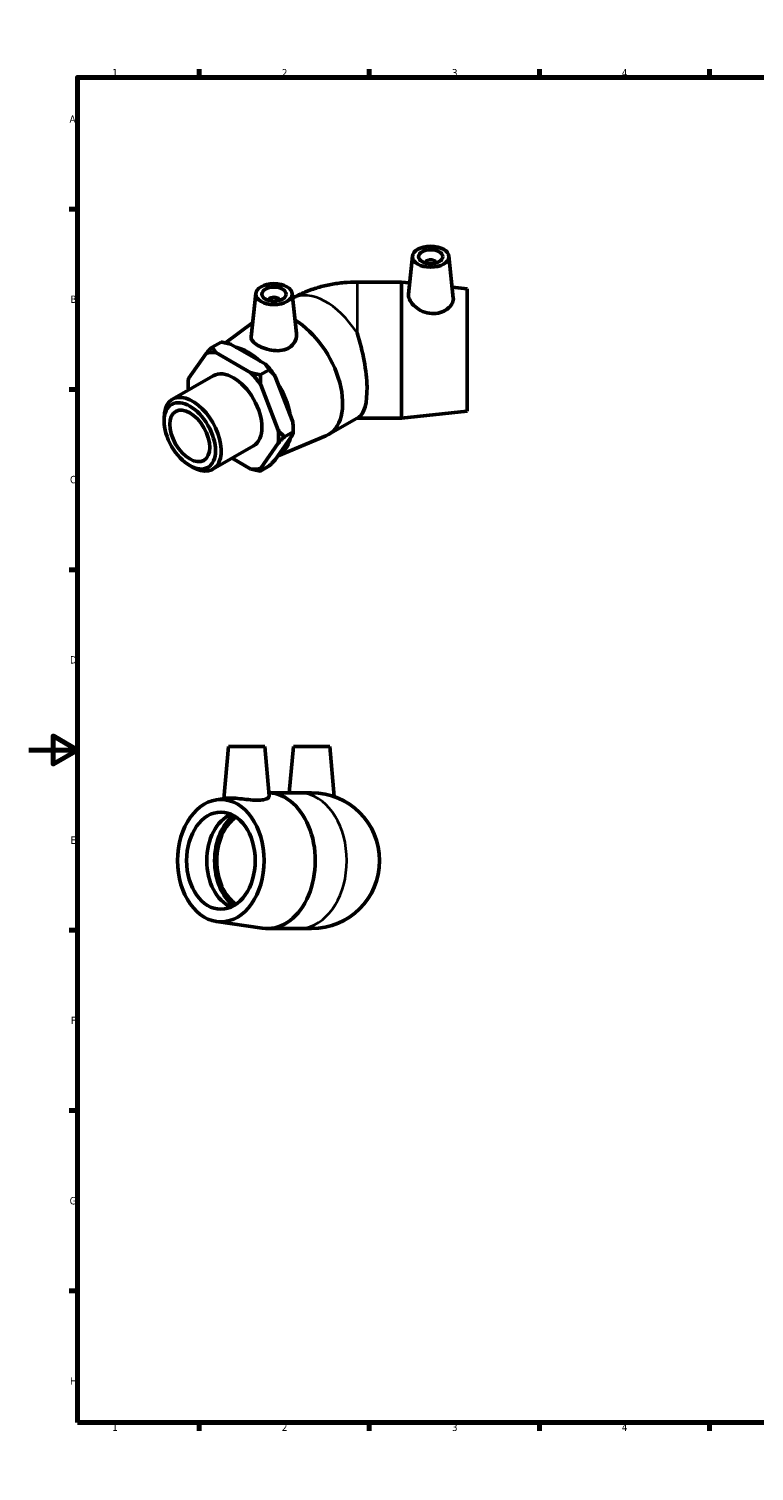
# Model space of a CAD drawing. Header units: millimetres. Extents: x 0 to 893, y -167 to 594.
# Tile 1 of 3: x 0 to 299, y 0 to 594. Entities that reach past the tile are written whole.
import ezdxf

# ---------------------------------------------------------------- set-up
doc = ezdxf.new("R2010")
doc.units = ezdxf.units.MM
for name, color, linetype, lineweight in [('Border (ANSI)', 7, 'Continuous', 70), ('Visible (ANSI)', 7, 'Continuous', 50), ('Visible Narrow (ANSI)', 7, 'Continuous', 35)]:
    doc.layers.add(name, color=color, linetype=linetype, lineweight=lineweight)
doc.styles.add('Note Text (ANSI)', font='tahoma.ttf')

# ---------------------------------------------------------------- blocks, each defined once
blk = doc.blocks.new('Borders Default Border')
at = {"layer": 'Border (ANSI)'}
for p, q in [((70.08, 574), (70.08, 577.45)), ((140.17, 574), (140.17, 577.45)), ((210.25, 574), (210.25, 577.45)), ((280.33, 574), (280.33, 577.45)), ((350.42, 574), (350.42, 577.45)), ((490.58, 574), (490.58, 577.45)), ((560.67, 574), (560.67, 577.45)), ((630.75, 574), (630.75, 577.45)), ((700.83, 574), (700.83, 577.45)), ((770.92, 574), (770.92, 577.45)), ((20, 519.75), (16.55, 519.75)), ((821, 519.75), (824.45, 519.75)), ((20, 445.5), (16.55, 445.5)), ((821, 445.5), (824.45, 445.5)), ((20, 371.25), (16.55, 371.25)), ((821, 371.25), (824.45, 371.25)), ((20, 222.75), (16.55, 222.75)), ((821, 222.75), (824.45, 222.75)), ((20, 148.5), (16.55, 148.5)), ((821, 148.5), (824.45, 148.5)), ((20, 74.25), (16.55, 74.25)), ((821, 74.25), (824.45, 74.25)), ((70.08, 20), (70.08, 16.55)), ((140.17, 20), (140.17, 16.55)), ((210.25, 20), (210.25, 16.55)), ((280.33, 20), (280.33, 16.55)), ((350.42, 20), (350.42, 16.55)), ((490.58, 20), (490.58, 16.55)), ((560.67, 20), (560.67, 16.55)), ((630.75, 20), (630.75, 16.55)), ((700.83, 20), (700.83, 16.55)), ((770.92, 20), (770.92, 16.55))]:
    blk.add_line(p, q, dxfattribs=at)
at = {"layer": 'Border (ANSI)', "flags": 128}
for points in [[(420.5, 594), (420.5, 574), (414.73, 584), (426.27, 584), (420.5, 574)], [(20, 20), (20, 574), (821, 574), (821, 20), (20, 20)], [(0, 297), (20, 297), (10, 302.77), (10, 291.23), (20, 297)], [(841, 297), (821, 297), (831, 302.77), (831, 291.23), (821, 297)], [(420.5, 0), (420.5, 20), (414.73, 10), (426.27, 10), (420.5, 20)]]:
    blk.add_lwpolyline(points, dxfattribs=at)
at = {"layer": 'Border (ANSI)', "color": 230, "true_color": 0xff0080, "attachment_point": 7, "style": 'Note Text (ANSI)'}
for s, insert, char_height in [('1', (34.35, 574.4), 3.05), ('2', (104.2, 574.4), 3.05), ('3', (174.26, 574.34), 3.05), ('4', (244.23, 574.4), 3.05), ('5', (314.48, 574.34), 3.05), ('6', (384.49, 574.34), 3.05), ('7', (454.6, 574.4), 3.05), ('8', (524.63, 574.33), 3.05), ('9', (594.7, 574.34), 3.05), ('10', (663.96, 574.34), 3.048), ('11', (734.04, 574.4), 3.048), ('12', (804.13, 574.4), 3.048), ('A', (16.78, 555.35), 3.05), ('A', (821.63, 555.35), 3.05), ('B', (17.15, 481.1), 3.05), ('B', (821.99, 481.1), 3.05), ('C', (16.95, 406.8), 3.05), ('C', (821.8, 406.8), 3.05), ('D', (16.96, 332.6), 3.05), ('D', (821.81, 332.6), 3.05), ('E', (17.21, 258.35), 3.05), ('E', (822.05, 258.35), 3.05), ('F', (17.29, 184.1), 3.05), ('F', (822.14, 184.1), 3.05), ('G', (16.81, 109.79), 3.05), ('G', (821.66, 109.79), 3.05), ('H', (16.97, 35.6), 3.05), ('H', (821.81, 35.6), 3.05), ('1', (34.35, 16.55), 3.05), ('2', (104.2, 16.55), 3.05), ('3', (174.26, 16.49), 3.05), ('4', (244.23, 16.55), 3.05), ('5', (314.48, 16.49), 3.05), ('6', (384.49, 16.49), 3.05), ('7', (454.6, 16.55), 3.05), ('8', (524.63, 16.48), 3.05), ('9', (594.7, 16.49), 3.05), ('10', (663.96, 16.49), 3.048), ('11', (734.04, 16.55), 3.048), ('12', (804.13, 16.55), 3.048)]:
    blk.add_mtext(s, dxfattribs=dict(at, insert=insert, char_height=char_height))

msp = doc.modelspace()

# ---------------------------------------------------------------- linework, layer by layer
at = {"layer": 'Visible (ANSI)'}
for p, q in [((157.999, 500.418), (156.314, 484.702)), ((172.971, 500.418), (174.823, 483.139)), ((163.485, 497.699), (163.485, 497.513)), ((167.485, 497.699), (167.485, 497.513)), ((153.512, 489.727), (135.192, 489.727)), ((153.512, 489.727), (153.512, 433.727)), ((156.816, 489.385), (153.512, 489.727)), ((180.512, 486.927), (174.349, 487.566)), ((93.471, 485.026), (91.562, 467.224)), ((98.956, 482.307), (98.956, 482.121)), ((102.956, 482.307), (102.956, 482.121)), ((108.442, 485.026), (110.207, 468.562)), ((180.512, 486.927), (180.512, 436.527)), ((81.042, 464.634), (92.191, 473.097)), ((75.538, 462.924), (79.173, 465.017)), ((83.023, 464.168), (97.497, 455.833)), ((73.019, 460.34), (65.782, 450.016)), ((91.486, 452.372), (77.013, 460.706)), ((95.337, 451.522), (98.972, 453.615)), ((59.168, 441.455), (75.953, 451.121)), ((65.639, 447.432), (65.639, 448.8)), ((102.717, 428.746), (95.48, 447.406)), ((101.491, 450.867), (108.728, 432.207)), ((55.709, 432.464), (55.709, 433.818)), ((123.396, 426.946), (135.87, 434.13)), ((153.512, 433.727), (135.192, 433.727)), ((180.512, 436.527), (153.512, 433.727)), ((108.871, 428.09), (105.237, 425.997)), ((108.871, 429.458), (108.871, 428.09)), ((75.761, 412.642), (92.546, 422.308)), ((95.48, 413.089), (102.717, 423.414)), ((108.728, 426.875), (101.491, 416.55)), ((102.644, 418.196), (122.327, 426.419)), ((83.693, 417.21), (91.486, 412.723)), ((66.248, 414.163), (67.419, 413.484)), ((98.972, 413.966), (95.337, 411.873)), ((82.209, 298.427), (80.329, 276.948)), ((82.209, 298.427), (97.209, 298.427)), ((97.209, 298.427), (98.99, 278.07)), ((108.937, 298.427), (107.275, 279.427)), ((108.937, 298.427), (123.937, 298.427)), ((123.937, 298.427), (125.739, 277.837)), ((98.871, 279.427), (111.129, 279.427)), ((116.437, 279.427), (111.129, 279.427)), ((77.235, 276.491), (81.47, 277.116)), ((77.235, 226.363), (96.122, 223.578)), ((98.175, 223.427), (111.129, 223.427)), ((111.129, 223.427), (116.437, 223.427))]:
    msp.add_line(p, q, dxfattribs=at)
msp.add_arc((116.437, 251.427), 28, 270, 90, dxfattribs=at)
for centre, major_axis, ratio in [((165.485, 500.152), (7.5, 0), 0.5758617), ((165.485, 500.152), (5, 0), 0.5758617), ((100.956, 484.76), (7.5, 0), 0.5758617), ((100.956, 484.76), (5, 0), 0.5758617), ((66.289, 426.372), (7.467, -12.966), 0.5780931), ((66.289, 426.372), (5.807, -10.085), 0.5780931), ((79.083, 251.427), (0, -25.2), 0.7071068), ((79.083, 251.427), (0, -20), 0.7071068)]:
    msp.add_ellipse(centre, major_axis=major_axis, ratio=ratio, dxfattribs=at)
for centre, major_axis, ratio, start_param, end_param in [((165.485, 497.699), (-2, 0), 0.5758617, 2.9729035, 6.4518745), ((100.956, 482.307), (-2, 0), 0.5758617, 2.9729035, 6.4518745), ((109.423, 451.211), (13.973, -24.264), 0.5780931, 6.2096478, 8.6310443), ((127.685, 461.727), (7.459, -27.899), 0.3183383, 0.0849033, 1.7390647), ((84.25, 436.715), (-13.135, 22.808), 0.5780931, 5.8990973, 6.1475419), ((90.331, 440.216), (12.576, -21.838), 0.5780931, 2.0683158, 2.6479406), ((84.25, 436.715), (-8.296, 14.407), 0.5780931, 3.1415927, 6.2831853), ((84.25, 436.715), (13.135, -22.808), 0.5780931, 1.7103071, 1.9587517), ((90.26, 440.176), (-13.135, 22.808), 0.5780931, 4.8518998, 5.1003444), ((84.25, 436.715), (-13.135, 22.808), 0.5780931, 0.6631096, 0.8871425), ((90.331, 440.216), (12.576, -21.838), 0.5780931, 1.0160518, 1.6058095), ((67.465, 427.049), (8.296, -14.407), 0.5780931, 5.4958534, 10.2121098), ((84.25, 436.715), (13.135, -22.808), 0.5780931, 0.6631096, 0.9115542), ((90.26, 440.176), (-13.135, 22.808), 0.5780931, 3.9289245, 4.0531468), ((90.331, 440.216), (12.576, -21.838), 0.5780931, 6.2659606, 6.8278762), ((84.25, 436.715), (13.135, -22.808), 0.5780931, 5.8990973, 6.1475419), ((98.175, 251.427), (0, 28), 0.7071068, 3.0377022, 6.2479519), ((87.38, 251.427), (0, -20), 0.7071068, 3.4393043, 5.9854736), ((91.528, 251.427), (0, 21.247), 0.7071068, 0.5040196, 2.6375731), ((91.528, 251.427), (0, 20), 0.7071068, 0.4555987, 2.685994)]:
    msp.add_ellipse(centre, major_axis=major_axis, ratio=ratio, start_param=start_param, end_param=end_param, dxfattribs=at)
for points, knots in [([(108.651, 483.076), (110.339, 484.034), (112.035, 484.854), (115.513, 486.309), (117.296, 486.933), (120.866, 487.981), (122.653, 488.404), (126.231, 489.074), (128.021, 489.32), (131.605, 489.647), (133.398, 489.727), (135.192, 489.727)], [4.71969935, 4.71969935, 4.71969935, 4.71969935, 4.86946861, 4.86946861, 5.02654825, 5.02654825, 5.18362788, 5.18362788, 5.34070751, 5.34070751, 5.49778714, 5.49778714, 5.49778714, 5.49778714]), ([(174.823, 483.138), (174.835, 483.029), (174.841, 482.92), (174.841, 482.145), (174.619, 481.385), (173.716, 479.896), (173.035, 479.171), (171.463, 478.002), (170.464, 477.476), (168.257, 476.812), (167.048, 476.678), (164.675, 476.816), (163.373, 477.13), (160.996, 478.155), (159.919, 478.861), (158.239, 480.322), (157.512, 481.173), (156.541, 482.856), (156.297, 483.685), (156.297, 484.49), (156.303, 484.597), (156.315, 484.702)], [1.323127, 1.323127, 1.323127, 1.323127, 1.3802298, 1.3802298, 1.7268031, 1.7268031, 2.0733763, 2.0733763, 2.416918, 2.416918, 2.7604596, 2.7604596, 3.1327612, 3.1327612, 3.5050628, 3.5050628, 3.8682146, 3.8682146, 4.2313665, 4.2313665, 4.2875469, 4.2875469, 4.2875469, 4.2875469]), ([(107.314, 462.768), (106.479, 462.23), (105.432, 461.826), (103.16, 461.422), (101.936, 461.417), (99.652, 461.666), (98.433, 461.939), (96.186, 462.676), (95.158, 463.138), (93.524, 464.079), (92.809, 464.62), (91.839, 465.735), (91.583, 466.313), (91.546, 466.983), (91.549, 467.102), (91.563, 467.224)], [0, 0, 0, 0, 0.3435416, 0.3435416, 0.6870833, 0.6870833, 1.0336565, 1.0336565, 1.3802298, 1.3802298, 1.7268031, 1.7268031, 2.0733763, 2.0733763, 2.1465753, 2.1465753, 2.1465753, 2.1465753]), ([(110.206, 468.562), (110.229, 468.358), (110.24, 468.154), (110.239, 467.011), (109.994, 465.99), (108.985, 464.157), (108.219, 463.35), (107.314, 462.768)], [4.87827112, 4.87827112, 4.87827112, 4.87827112, 4.95767009, 4.95767009, 5.3299717, 5.3299717, 5.70227331, 5.70227331, 5.70227331, 5.70227331]), ([(96.066, 276.428), (95.231, 276.317), (94.184, 276.289), (91.913, 276.394), (90.689, 276.521), (88.404, 276.782), (87.185, 276.935), (84.938, 277.153), (83.91, 277.215), (82.475, 277.215), (81.916, 277.18), (81.471, 277.115)], [0, 0, 0, 0, 0.3435416, 0.3435416, 0.6870833, 0.6870833, 1.0336565, 1.0336565, 1.3802298, 1.3802298, 1.6422597, 1.6422597, 1.6422597, 1.6422597]), ([(98.99, 278.07), (98.991, 278.052), (98.992, 278.035), (98.992, 277.711), (98.747, 277.363), (97.737, 276.778), (96.971, 276.547), (96.066, 276.428)], [4.93619651, 4.93619651, 4.93619651, 4.93619651, 4.95767009, 4.95767009, 5.3299717, 5.3299717, 5.70227331, 5.70227331, 5.70227331, 5.70227331])]:
    msp.add_open_spline(points, degree=3, knots=knots, dxfattribs=at)
for points in [[(79.173, 465.017), (81.231, 464.622), (83.023, 464.168)], [(75.538, 462.924), (74.166, 461.55), (73.019, 460.34)], [(77.013, 460.706), (76.224, 461.738), (75.538, 462.924)], [(95.337, 451.522), (93.278, 451.918), (91.486, 452.372)], [(95.48, 447.406), (95.337, 449.358), (95.337, 451.522)], [(97.497, 455.833), (98.285, 454.801), (98.972, 453.615)], [(98.972, 453.615), (100.344, 452.241), (101.491, 450.867)], [(65.782, 450.016), (65.639, 449.384), (65.639, 448.8)], [(105.237, 425.997), (103.864, 427.371), (102.717, 428.746)], [(108.728, 432.207), (108.871, 430.255), (108.871, 428.09)], [(108.871, 428.09), (108.871, 427.506), (108.728, 426.875)], [(102.717, 423.414), (103.864, 424.623), (105.237, 425.997)], [(101.491, 416.55), (100.344, 415.341), (98.972, 413.966)], [(91.486, 412.723), (93.278, 412.269), (95.337, 411.873)], [(95.337, 411.873), (95.337, 412.457), (95.48, 413.089)]]:
    msp.add_rational_spline(points, [1, 1.00241153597, 1], degree=2, dxfattribs=at)
msp.add_open_spline([(135.171, 433.727), (135.178, 433.727), (135.185, 433.727), (135.192, 433.727)], degree=3, dxfattribs=at)
at = {"layer": 'Visible Narrow (ANSI)'}
for p, q in [((135.192, 489.727), (135.192, 468.741)), ((135.192, 433.739), (135.192, 433.727))]:
    msp.add_line(p, q, dxfattribs=at)
for centre, major_axis, ratio, start_param, end_param in [((122.377, 458.671), (-13.973, 24.264), 0.5780931, 4.795754, 6.2656887), ((111.129, 251.427), (0, 28), 0.7071068, 3.2986723, 6.1261057)]:
    msp.add_ellipse(centre, major_axis=major_axis, ratio=ratio, start_param=start_param, end_param=end_param, dxfattribs=at)

# ---------------------------------------------------------------- block references
msp.add_blockref('Borders Default Border', (0, 0))

doc.saveas('drawing.dxf')
